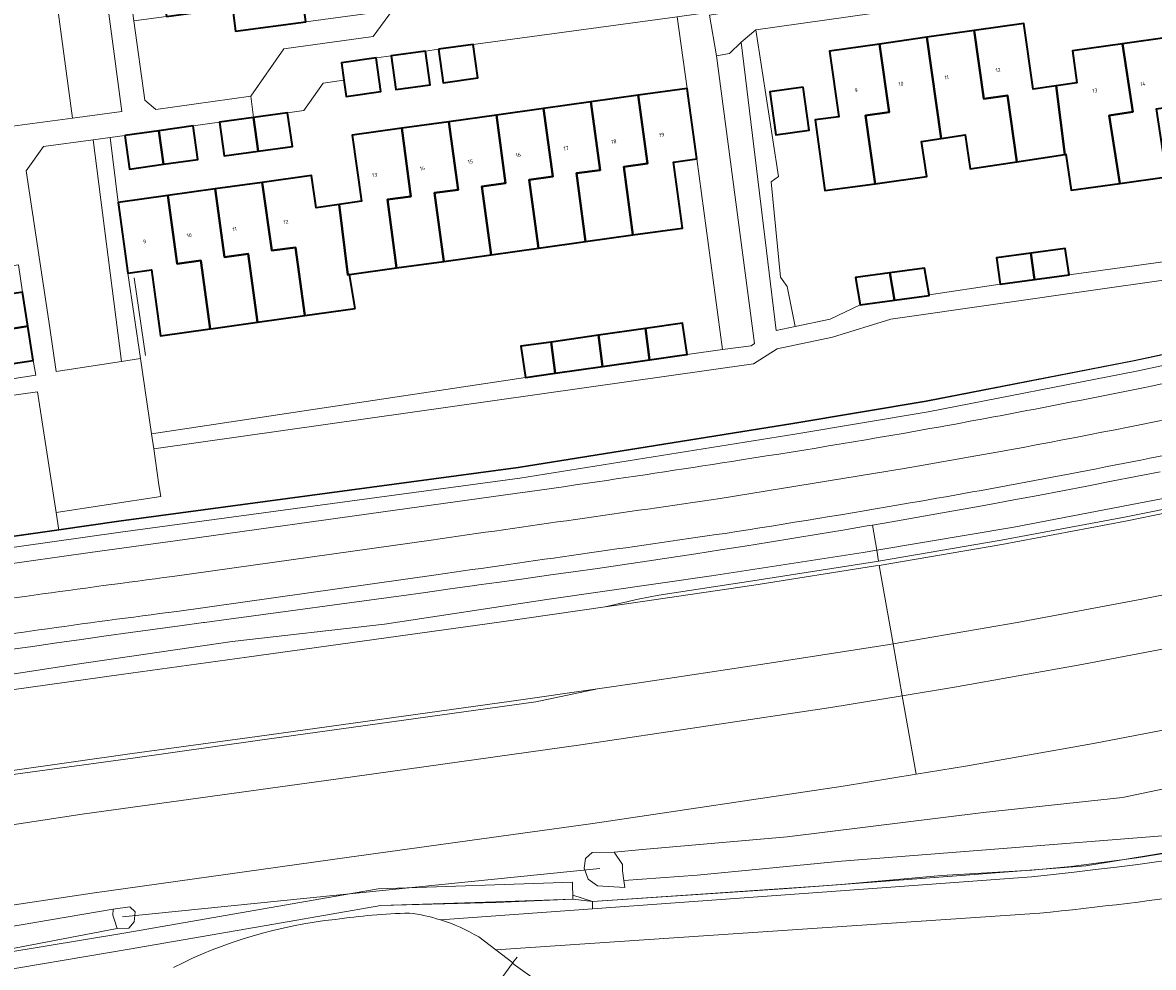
# Model space of a CAD drawing. Header units: metres. Extents: x 197700 to 204338, y 317132 to 325229.
# Tile 125 of 256: x 199764 to 199870, y 317730 to 317819. Entities that reach past the tile are written whole.
import ezdxf
from ezdxf.enums import TextEntityAlignment as Align

# ---------------------------------------------------------------- set-up
doc = ezdxf.new("R2010")
doc.units = ezdxf.units.M
doc.linetypes.add('IE-TERREINAFSCHEIDING', pattern=[10, 8, -2])
for name, color, linetype, lineweight in [('B-WE-FV-GELEIDING_WILDRASTER-G', 80, 'Continuous', 18), ('B-WE-GK-BESCHOEIING_DAMWAND-G', 130, 'GK-BESCHOEIING', 18), ('B-WE-GR-BEPLANTING_CULTUUR_BODEMBEDEKKER-GV', 90, 'Continuous', 18), ('B-WE-GR-BEPLANTING_CULTUUR_HEESTERS-GV', 90, 'Continuous', 18), ('B-WE-GR-BOUWLAND-GV', 80, 'Continuous', 13), ('B-WE-IE-TERREINAFSCHEIDING-G', 210, 'IE-TERREINAFSCHEIDING', 18), ('B-WE-IE-TERREINAFSCHEIDING_KUNSTMATIG_HEKWERK-G', 20, 'IE-TERREINAFSCHEIDING-KUNSTMATIG', 18), ('B-WE-IE-TERREINAFSCHEIDING_KUNSTMATIG_MUUR-G', 90, 'IE-TERREINAFSCHEIDING-KUNSTMATIG-DICHT', 18), ('B-WE-IE-TERREINAFSCHEIDING_KUNSTMATIG_MUUR-GV', 90, 'Continuous', 18), ('B-WE-KW-KUNSTWERK_DUIKER-G', 170, 'Continuous', 18), ('B-WE-KW-KUNSTWERK_GELUIDSWERING_SCHERM-G', 170, 'Continuous', 18), ('B-WE-OG-BEBOUWING-GV', 7, 'Continuous', 35), ('B-WE-OG-BEBOUWING-T18', 10, 'Continuous', 18), ('B-WE-OG-TERREIN_CULTUURSCHEIDING-GV', 7, 'Continuous', 18), ('B-WE-OG-TERREIN_ERF-GV', 7, 'Continuous', 18), ('B-WE-OG-WATER_GREPPEL-GV', 160, 'Continuous', 18), ('B-WE-OG-WEG-GV', 7, 'Continuous', 18), ('B-WE-VH-ONVERHARD-GV', 252, 'Continuous', 18), ('B-WE-VH-VERHARDING_ASFALT-GV', 252, 'Continuous', 18), ('B-WE-VH-VERHARDING_BETONSTRAATSTEEN-GV', 252, 'Continuous', 18), ('B-WE-VH-VERHARDING_HALFVERHARDING_GRIND-GV', 252, 'Continuous', 18), ('B-WE-VH-VERHARDING_OPEN-GV', 252, 'Continuous', 18), ('B-WE-VH-VERHARDING_TEGEL-GV', 252, 'Continuous', 18)]:
    doc.layers.add(name, color=color, linetype=linetype, lineweight=lineweight)
doc.styles.add('NLCS-ISO-M200-T18', font='NLCS-ISO.ttf', dxfattribs={"height": 0.36})
doc.linetypes.add('GK-BESCHOEIING', pattern='A,30,-5,[1,NLCS.SHX,S=1,R=0,X=0,Y=0],-5', length=40)
doc.linetypes.add('IE-TERREINAFSCHEIDING-KUNSTMATIG', pattern='A,4,[82,NLCS.SHX,S=0.75,R=90,X=0,Y=0],4,-2', length=10)
doc.linetypes.add('IE-TERREINAFSCHEIDING-KUNSTMATIG-DICHT', pattern='A,8,-1,[82,NLCS.SHX,S=0.75,R=90,X=0,Y=0],-1', length=10)

msp = doc.modelspace()

# ---------------------------------------------------------------- linework, layer by layer
at = {"layer": 'B-WE-FV-GELEIDING_WILDRASTER-G'}
for points in [[(199864.006, 317739.621), (199877.517, 317741.85)], [(199839.699, 317737.781), (199853.059, 317738.767)], [(199853.059, 317738.767), (199864.006, 317739.621)], [(199835.445, 317737.467), (199839.699, 317737.781)], [(199817.477, 317736.247), (199835.445, 317737.467)]]:
    msp.add_lwpolyline(points, dxfattribs=at)
at = {"layer": 'B-WE-GK-BESCHOEIING_DAMWAND-G'}
for points in [[(199815.595, 317738.097), (199797.27, 317737.448)], [(199815.629, 317736.493), (199815.595, 317738.097)], [(199797.27, 317737.448), (199773.459, 317733.31)], [(199797.523, 317735.873), (199808.352, 317736.22), (199815.629, 317736.493)], [(199788.151, 317734.246), (199797.523, 317735.873)], [(199747.107, 317726.737), (199759.262, 317729.315), (199773.787, 317731.779), (199788.151, 317734.246)], [(199773.459, 317733.31), (199761.861, 317731.379)]]:
    msp.add_lwpolyline(points, dxfattribs=at)
at = {"layer": 'B-WE-GR-BEPLANTING_CULTUUR_BODEMBEDEKKER-GV'}
for points in [[(199835.847, 317794.232), (199835.199, 317795.122), (199834.346, 317804.106), (199835.037, 317804.594), (199832.901, 317818.442), (199831.516, 317817.276), (199834.793, 317790.087), (199836.58, 317790.463)], [(199773.066, 317787.167), (199770.39, 317808.07), (199765.691, 317807.428), (199764.073, 317805.158), (199766.303, 317790.349), (199766.904, 317786.227)]]:
    msp.add_lwpolyline(points, close=True, dxfattribs=at)
at = {"layer": 'B-WE-GR-BEPLANTING_CULTUUR_HEESTERS-GV'}
for points in [[(199785.268, 317812.173), (199788.364, 317816.646), (199796.781, 317817.791), (199798.608, 317820.293), (199790.458, 317819.199), (199783.824, 317818.308), (199783.53, 317820.527), (199777.316, 317819.692), (199774.238, 317819.278), (199775.264, 317811.804), (199776.302, 317810.932)], [(199827.329, 317806.269), (199829.749, 317788.285), (199832.432, 317788.65), (199832.76, 317788.858), (199829.185, 317815.984), (199828.524, 317819.81), (199831.881, 317820.351), (199831.862, 317820.617), (199827.047, 317819.88), (199825.474, 317819.668), (199826.408, 317812.911), (199826.412, 317812.911)]]:
    msp.add_lwpolyline(points, close=True, dxfattribs=at)
at = {"layer": 'B-WE-GR-BOUWLAND-GV'}
msp.add_lwpolyline([(199859.659, 317735.16), (199808.358, 317731.708), (199809.971, 317730.484), (199809.94, 317730.441), (199810.222, 317730.231), (199827.197, 317718.099), (199830.886, 317715.409), (199834.135, 317714.448), (199837.854, 317715.016), (199840.898, 317714.715), (199844.4, 317713.737), (199848.298, 317712.65), (199850.999, 317711.01), (199853.461, 317708.415), (199875.978, 317689.482), (199965.595, 317738.75), (199993.199, 317685.102), (200051.557, 317704.172), (200070.494, 317710.908), (200120.051, 317729.891), (200132.152, 317735.471), (200175.598, 317764.523)], dxfattribs=at)
msp.add_lwpolyline([(199892.522, 317739.832, -0.0195345), (199859.659, 317735.16)], format="xyb", dxfattribs=at)
at = {"layer": 'B-WE-IE-TERREINAFSCHEIDING-G'}
msp.add_lwpolyline([(199815.621, 317736.871), (199817.477, 317736.247)], dxfattribs=at)
at = {"layer": 'B-WE-IE-TERREINAFSCHEIDING_KUNSTMATIG_HEKWERK-G'}
for points in [[(199825.474, 317819.668), (199826.408, 317812.911)], [(199827.329, 317806.269), (199829.749, 317788.285)], [(199774.242, 317795.045), (199775.332, 317787.729)], [(199882.076, 317790.154), (199868.558, 317787.27)], [(199868.558, 317787.27), (199848.942, 317783.448)], [(199848.942, 317783.448), (199836.381, 317781.351)], [(199810.476, 317777.203), (199836.381, 317781.351)], [(199772.817, 317772.133), (199810.476, 317777.203)], [(199767.136, 317771.326), (199772.817, 317772.133)], [(199744.338, 317768.085), (199767.136, 317771.326)], [(199868.82, 317740.376), (199886.879, 317743.288)], [(199862.615, 317739.569), (199868.82, 317740.376)], [(199841.264, 317737.889), (199850.393, 317738.71)], [(199850.393, 317738.71), (199858.927, 317739.21)], [(199858.927, 317739.21), (199862.615, 317739.569)], [(199817.477, 317736.247), (199839.699, 317737.781)], [(199839.699, 317737.781), (199841.264, 317737.889)]]:
    msp.add_lwpolyline(points, dxfattribs=at)
at = {"layer": 'B-WE-IE-TERREINAFSCHEIDING_KUNSTMATIG_MUUR-G'}
msp.add_lwpolyline([(199809.956, 317730.503), (199810.389, 317731.011)], dxfattribs=at)
at = {"layer": 'B-WE-IE-TERREINAFSCHEIDING_KUNSTMATIG_MUUR-GV'}
for points in [[(199882.087, 317790.105), (199868.569, 317787.221), (199848.952, 317783.399), (199836.389, 317781.301), (199810.484, 317777.153), (199772.824, 317772.083), (199767.144, 317771.276), (199744.345, 317768.036)], [(199744.485, 317767.046), (199772.957, 317771.092), (199810.642, 317776.166), (199836.554, 317780.315), (199849.143, 317782.418), (199868.777, 317786.243), (199882.321, 317789.133)]]:
    msp.add_lwpolyline(points, dxfattribs=at)
msp.add_lwpolyline([(199743.203, 317724.442), (199743.304, 317724.285), (199747.107, 317726.737), (199759.262, 317729.315), (199773.787, 317731.779), (199788.151, 317734.246), (199797.523, 317735.873), (199808.352, 317736.183), (199815.629, 317736.493), (199815.595, 317738.097), (199797.27, 317737.448), (199773.459, 317733.31), (199761.861, 317731.379), (199746.873, 317728.338), (199746.188, 317728.039), (199740.921, 317724.549), (199734.657, 317720.398), (199734.794, 317720.188), (199729.024, 317716.431), (199729.163, 317716.223), (199725.723, 317713.986), (199726.022, 317713.588), (199738.729, 317721.853), (199738.838, 317721.686)], close=True, dxfattribs=at)
at = {"layer": 'B-WE-KW-KUNSTWERK_DUIKER-G'}
msp.add_lwpolyline([(199773.145, 317734.822), (199818.171, 317739.381)], dxfattribs=at)
at = {"layer": 'B-WE-KW-KUNSTWERK_GELUIDSWERING_SCHERM-G'}
for points in [[(199843.877, 317771.752), (199845.703, 317772.062), (199848.008, 317772.465), (199850.313, 317772.868), (199852.616, 317773.281), (199854.919, 317773.696), (199857.22, 317774.121), (199859.521, 317774.549), (199861.82, 317774.985), (199864.117, 317775.428), (199866.415, 317775.873), (199868.711, 317776.321), (199871.008, 317776.771)], [(199762.338, 317759.988), (199764.655, 317760.314), (199766.973, 317760.64), (199769.29, 317760.966), (199771.607, 317761.292), (199773.925, 317761.609), (199776.243, 317761.927), (199778.562, 317762.244), (199780.796, 317762.55), (199780.88, 317762.562), (199783.199, 317762.877), (199785.517, 317763.191), (199787.836, 317763.506), (199790.155, 317763.82), (199792.473, 317764.136), (199794.792, 317764.452), (199797.11, 317764.768), (199799.429, 317765.085), (199801.747, 317765.402), (199804.065, 317765.724), (199806.382, 317766.046), (199806.77, 317766.1), (199808.7, 317766.368), (199811.018, 317766.69), (199813.335, 317767.016), (199815.652, 317767.342), (199817.969, 317767.668), (199820.286, 317767.997), (199822.601, 317768.339), (199824.915, 317768.685), (199827.228, 317769.041), (199829.54, 317769.403), (199831.851, 317769.769), (199834.161, 317770.141), (199836.471, 317770.515), (199838.78, 317770.896), (199841.089, 317771.279), (199843.396, 317771.67), (199843.877, 317771.752)]]:
    msp.add_lwpolyline(points, dxfattribs=at)
at = {"layer": 'B-WE-OG-BEBOUWING-GV'}
for points in [[(199777.316, 317819.692), (199783.53, 317820.527), (199783.824, 317818.308), (199790.458, 317819.199), (199789.829, 317823.877), (199783.409, 317823.003), (199783.106, 317825.229), (199776.686, 317824.355)], [(199861.224, 317813.156), (199859.036, 317812.843), (199858.157, 317819.03), (199853.472, 317818.364), (199854.379, 317811.929), (199856.609, 317812.243), (199857.489, 317806), (199862.021, 317806.69)], [(199850.355, 317808.193), (199849.017, 317817.731), (199844.562, 317817.098), (199845.468, 317810.672), (199843.241, 317810.357), (199844.147, 317803.931), (199844.361, 317803.961), (199849.021, 317804.608), (199848.509, 317807.922)], [(199849.017, 317817.731), (199850.355, 317808.193), (199852.632, 317808.528), (199853.086, 317805.329), (199857.489, 317806), (199856.609, 317812.243), (199854.379, 317811.929), (199853.472, 317818.364)], [(199871.913, 317817.738), (199867.456, 317817.114), (199868.439, 317810.707), (199866.217, 317810.366), (199867.2, 317803.957), (199871.657, 317804.58), (199870.674, 317810.989), (199872.896, 317811.329)], [(199801.745, 317816.432), (199798.489, 317815.983), (199798.926, 317812.813), (199802.182, 317813.262)], [(199802.951, 317816.615), (199803.39, 317813.445), (199806.656, 317813.898), (199806.216, 317817.068)], [(199844.562, 317817.098), (199839.839, 317816.427), (199840.713, 317810.247), (199838.484, 317809.938), (199839.409, 317803.274), (199844.147, 317803.931), (199843.241, 317810.357), (199845.468, 317810.672)], [(199861.224, 317813.156), (199862.021, 317806.69), (199862.125, 317806.706), (199862.624, 317803.318), (199867.2, 317803.957), (199866.217, 317810.366), (199868.439, 317810.707), (199867.456, 317817.114), (199862.742, 317816.455), (199863.164, 317813.434)], [(199797.08, 317815.785), (199793.815, 317815.335), (199794.043, 317813.68), (199794.252, 317812.165), (199797.518, 317812.615)], [(199817.319, 317811.642), (199818.191, 317805.217), (199815.963, 317804.914), (199816.836, 317798.48), (199821.293, 317799.105), (199820.425, 317805.535), (199822.654, 317805.835), (199821.786, 317812.265)], [(199821.293, 317799.105), (199825.968, 317799.752), (199825.11, 317805.963), (199827.329, 317806.269), (199826.412, 317812.911), (199826.408, 317812.911), (199821.786, 317812.265), (199822.654, 317805.835), (199820.425, 317805.535)], [(199837.353, 317813.032), (199834.21, 317812.603), (199834.764, 317808.539), (199837.907, 317808.968)], [(199816.836, 317798.48), (199815.963, 317804.914), (199818.191, 317805.217), (199817.319, 317811.642), (199812.862, 317811.02), (199813.733, 317804.597), (199811.506, 317804.295), (199812.381, 317797.855)], [(199785.514, 317810.167), (199782.295, 317809.717), (199782.737, 317806.548), (199785.956, 317806.997)], [(199785.514, 317810.167), (199785.956, 317806.997), (199789.174, 317807.446), (199788.732, 317810.616)], [(199803.948, 317809.776), (199804.817, 317803.358), (199802.593, 317803.057), (199803.466, 317796.611), (199807.923, 317797.233), (199807.054, 317803.677), (199809.281, 317803.977), (199808.415, 317810.399)], [(199812.862, 317811.02), (199808.415, 317810.399), (199809.281, 317803.977), (199807.054, 317803.677), (199807.923, 317797.233), (199812.381, 317797.855), (199811.506, 317804.295), (199813.733, 317804.597)], [(199779.815, 317809.374), (199776.595, 317808.926), (199777.037, 317805.756), (199780.257, 317806.205)], [(199794.574, 317795.37), (199799.009, 317795.989), (199798.137, 317802.437), (199800.36, 317802.738), (199799.492, 317809.154), (199794.817, 317808.501), (199795.685, 317802.281), (199793.575, 317801.964), (199794.411, 317795.33)], [(199803.466, 317796.611), (199802.593, 317803.057), (199804.817, 317803.358), (199803.948, 317809.776), (199799.492, 317809.154), (199800.36, 317802.738), (199798.137, 317802.437), (199799.009, 317795.989)], [(199773.375, 317808.477), (199773.817, 317805.308), (199777.037, 317805.756), (199776.595, 317808.926)], [(199795.089, 317792.161), (199794.574, 317795.37), (199794.411, 317795.33), (199793.575, 317801.964), (199791.419, 317801.641), (199790.994, 317804.701), (199786.34, 317804.054), (199787.227, 317797.621), (199789.458, 317797.928), (199790.345, 317791.495)], [(199785.889, 317790.869), (199790.345, 317791.495), (199789.458, 317797.928), (199787.227, 317797.621), (199786.34, 317804.054), (199781.883, 317803.434), (199782.77, 317796.998), (199785.002, 317797.305)], [(199777.426, 317802.815), (199772.751, 317802.165), (199773.665, 317795.507), (199775.895, 317795.813), (199776.748, 317789.601), (199781.432, 317790.244), (199780.545, 317796.683), (199778.313, 317796.375)], [(199781.432, 317790.244), (199781.701, 317790.281), (199785.889, 317790.869), (199785.002, 317797.305), (199782.77, 317796.998), (199781.883, 317803.434), (199777.426, 317802.815), (199778.313, 317796.375), (199780.545, 317796.683)], [(199859.175, 317794.901), (199858.824, 317797.39), (199855.576, 317796.955), (199855.927, 317794.466)], [(199858.824, 317797.39), (199859.175, 317794.901), (199862.423, 317795.336), (199862.072, 317797.825)], [(199845.534, 317795.53), (199842.277, 317795.092), (199842.716, 317792.511), (199845.973, 317792.949)], [(199845.534, 317795.53), (199845.973, 317792.949), (199849.23, 317793.387), (199849.221, 317793.441), (199848.791, 317795.968)], [(199764.225, 317790.486), (199763.734, 317793.698), (199760.571, 317793.214), (199761.062, 317790.002)], [(199764.717, 317787.273), (199764.225, 317790.486), (199761.062, 317790.002), (199761.554, 317786.789)], [(199822.869, 317787.326), (199822.475, 317790.274), (199818.034, 317789.641), (199818.433, 317786.694)], [(199825.905, 317787.759), (199826.409, 317787.831), (199825.961, 317790.771), (199822.475, 317790.274), (199822.869, 317787.326)], [(199813.572, 317789.005), (199810.728, 317788.599), (199811.176, 317785.659), (199813.969, 317786.057)], [(199813.969, 317786.057), (199818.433, 317786.694), (199818.034, 317789.641), (199813.572, 317789.005)]]:
    msp.add_lwpolyline(points, close=True, dxfattribs=at)
at = {"layer": 'B-WE-OG-TERREIN_CULTUURSCHEIDING-GV'}
for points in [[(199882.404, 317796.42), (199865.149, 317793.943), (199845.615, 317791.145), (199840.124, 317789.468), (199834.893, 317788.367), (199832.672, 317786.959), (199776.1, 317778.934), (199776.595, 317775.55), (199776.756, 317774.453), (199766.903, 317772.931), (199767.144, 317771.276), (199772.824, 317772.083), (199810.484, 317777.153), (199836.389, 317781.301), (199848.952, 317783.399), (199868.569, 317787.221), (199882.087, 317790.105)], [(199744.345, 317768.036), (199767.144, 317771.276), (199766.903, 317772.931), (199766.685, 317774.346), (199765.145, 317784.324), (199758.598, 317783.388)], [(199803.143, 317734.534), (199817.477, 317735.576), (199817.477, 317736.247), (199815.629, 317736.493), (199808.352, 317736.183), (199797.523, 317735.873), (199788.151, 317734.246), (199773.787, 317731.779), (199759.262, 317729.315), (199747.107, 317726.737), (199743.304, 317724.285), (199742.451, 317723.556), (199739.097, 317721.617), (199733.951, 317718.362), (199728.651, 317715.099), (199726.024, 317713.547), (199721.279, 317711.159), (199713.297, 317709.023), (199715.864, 317702.147), (199719.984, 317703.978), (199727.213, 317707.288), (199731.384, 317709.211)]]:
    msp.add_lwpolyline(points, dxfattribs=at)
for points in [[(199777.963, 317730.05, -0.0900354), (199793.234, 317734.58)], [(199793.234, 317734.58, -0.0266737), (199800.208, 317735.17)], [(199800.208, 317735.17, -0.0443515), (199803.143, 317734.534)]]:
    msp.add_lwpolyline(points, format="xyb", dxfattribs=at)
at = {"layer": 'B-WE-OG-TERREIN_ERF-GV'}
for points in [[(199857.223, 317821.889), (199832.901, 317818.442), (199835.037, 317804.594), (199834.346, 317804.106), (199835.199, 317795.122), (199835.847, 317794.232), (199836.58, 317790.463), (199839.884, 317791.159), (199842.716, 317792.511), (199842.277, 317795.092), (199845.534, 317795.53), (199848.791, 317795.968), (199849.221, 317793.441), (199855.927, 317794.466), (199855.576, 317796.955), (199858.824, 317797.39), (199862.072, 317797.825), (199862.423, 317795.336), (199883.311, 317798.237)], [(199871.657, 317804.58), (199867.2, 317803.957), (199862.624, 317803.318), (199862.125, 317806.706), (199862.021, 317806.69), (199857.489, 317806), (199853.086, 317805.329), (199852.632, 317808.528), (199850.355, 317808.193), (199848.509, 317807.922), (199849.021, 317804.608), (199844.361, 317803.961), (199844.147, 317803.931), (199839.409, 317803.274), (199838.484, 317809.938), (199840.713, 317810.247), (199839.839, 317816.427), (199844.562, 317817.098), (199849.017, 317817.731), (199853.472, 317818.364), (199858.157, 317819.03), (199859.036, 317812.843), (199861.224, 317813.156), (199863.164, 317813.434), (199862.742, 317816.455), (199867.456, 317817.114), (199871.913, 317817.738)], [(199827.197, 317718.099), (199810.222, 317730.231), (199809.94, 317730.441), (199807.057, 317726.459)]]:
    msp.add_lwpolyline(points, dxfattribs=at)
for points in [[(199777.037, 317805.756), (199773.817, 317805.308), (199773.375, 317808.477), (199771.984, 317808.287), (199772.751, 317802.165), (199777.426, 317802.815), (199781.883, 317803.434), (199786.34, 317804.054), (199790.994, 317804.701), (199791.419, 317801.641), (199793.575, 317801.964), (199795.685, 317802.281), (199794.817, 317808.501), (199799.492, 317809.154), (199803.948, 317809.776), (199808.415, 317810.399), (199812.862, 317811.02), (199817.319, 317811.642), (199821.786, 317812.265), (199826.408, 317812.911), (199825.474, 317819.668), (199806.216, 317817.068), (199806.656, 317813.898), (199803.39, 317813.445), (199802.951, 317816.615), (199801.745, 317816.432), (199802.182, 317813.262), (199798.926, 317812.813), (199798.489, 317815.983), (199797.08, 317815.785), (199797.518, 317812.615), (199794.252, 317812.165), (199794.043, 317813.68), (199792.075, 317813.417), (199790.271, 317810.838), (199788.732, 317810.616), (199789.174, 317807.446), (199785.956, 317806.997), (199782.737, 317806.548), (199782.295, 317809.717), (199779.815, 317809.374), (199780.257, 317806.205)], [(199837.353, 317813.032), (199837.907, 317808.968), (199834.764, 317808.539), (199834.21, 317812.603)], [(199794.574, 317795.37), (199795.089, 317792.161), (199790.345, 317791.495), (199785.889, 317790.869), (199781.701, 317790.281), (199781.432, 317790.244), (199776.748, 317789.601), (199775.895, 317795.813), (199773.665, 317795.507), (199774.854, 317787.44), (199775.891, 317780.36), (199811.176, 317785.659), (199810.728, 317788.599), (199813.572, 317789.005), (199818.034, 317789.641), (199822.475, 317790.274), (199825.961, 317790.771), (199826.409, 317787.831), (199829.749, 317788.285), (199827.329, 317806.269), (199825.11, 317805.963), (199825.968, 317799.752), (199821.293, 317799.105), (199816.836, 317798.48), (199812.381, 317797.855), (199807.923, 317797.233), (199803.466, 317796.611), (199799.009, 317795.989)], [(199758.458, 317784.867), (199764.969, 317785.869), (199764.717, 317787.273), (199761.554, 317786.789), (199761.062, 317790.002), (199760.571, 317793.214), (199763.734, 317793.698), (199763.342, 317796.292), (199760.177, 317795.822), (199759.693, 317799.078), (199756.767, 317798.695), (199756.406, 317798.646), (199757.101, 317793.981), (199757.764, 317789.53)]]:
    msp.add_lwpolyline(points, close=True, dxfattribs=at)
at = {"layer": 'B-WE-OG-WATER_GREPPEL-GV'}
msp.add_lwpolyline([(199753.426, 317730.054), (199772.66, 317733.731), (199772.392, 317734.489), (199772.252, 317734.965), (199772.268, 317735.531), (199753.417, 317732.325)], dxfattribs=at)
at = {"layer": 'B-WE-OG-WEG-GV'}
msp.add_lwpolyline([(199997.525, 317773.873), (199990.828, 317771.724), (199982.619, 317769.476), (199973.67, 317767.128), (199954.824, 317762.354), (199952.737, 317759.306), (199952.484, 317758.937), (199950.941, 317758.183), (199944.086, 317756.275), (199935.151, 317753.924), (199920.954, 317750.088), (199906.192, 317747.004), (199894, 317744.509), (199877.517, 317741.85), (199864.006, 317739.621), (199853.059, 317738.767), (199835.445, 317737.467), (199817.477, 317736.247), (199817.477, 317735.576), (199843.035, 317737.433), (199858.919, 317738.588)], dxfattribs=at)
msp.add_lwpolyline([(199858.919, 317738.588, 0.0326117), (199922.229, 317749.574)], format="xyb", dxfattribs=at)
at = {"layer": 'B-WE-VH-ONVERHARD-GV'}
for points in [[(199998.482, 317785.239), (199993.182, 317783.249), (199985.46, 317780.463), (199981.898, 317779.402), (199978.34, 317778.547), (199969.756, 317776.673), (199957.804, 317774.144), (199955.311, 317773.531), (199946.861, 317770.991), (199946.55, 317770.898), (199934.759, 317767.441), (199923.497, 317764.354), (199911.744, 317761.328), (199900.202, 317758.551), (199888.328, 317755.878), (199876.363, 317753.396), (199864.732, 317751.166), (199852.657, 317749.012), (199848.01, 317748.253), (199841.135, 317747.129), (199817.499, 317743.611), (199794.297, 317740.399), (199770.285, 317737.061), (199748.881, 317733.852)], [(199762.338, 317759.988), (199764.655, 317760.314), (199766.973, 317760.64), (199769.29, 317760.966), (199771.607, 317761.292), (199773.925, 317761.609), (199776.243, 317761.927), (199778.562, 317762.244), (199780.796, 317762.55), (199780.88, 317762.562), (199783.199, 317762.877), (199785.517, 317763.191), (199787.836, 317763.506), (199790.155, 317763.82), (199792.473, 317764.136), (199794.792, 317764.452), (199797.11, 317764.768), (199799.429, 317765.085), (199801.747, 317765.402), (199804.065, 317765.724), (199806.382, 317766.046), (199806.77, 317766.1), (199808.7, 317766.368), (199811.018, 317766.69), (199813.335, 317767.016), (199815.652, 317767.342), (199817.969, 317767.668), (199820.286, 317767.997), (199822.601, 317768.339), (199824.915, 317768.685), (199827.228, 317769.041), (199829.54, 317769.403), (199831.851, 317769.769), (199834.161, 317770.141), (199836.471, 317770.515), (199838.78, 317770.896), (199841.089, 317771.279), (199843.396, 317771.67), (199843.877, 317771.752), (199845.703, 317772.062), (199848.008, 317772.465), (199850.313, 317772.868), (199852.616, 317773.281), (199854.919, 317773.696), (199857.22, 317774.121), (199859.521, 317774.549), (199861.82, 317774.985), (199864.117, 317775.428), (199866.415, 317775.873), (199868.711, 317776.321), (199871.008, 317776.771)], [(199871.008, 317776.771), (199868.711, 317776.321), (199866.415, 317775.873), (199864.117, 317775.428), (199861.82, 317774.985), (199859.521, 317774.549), (199857.22, 317774.121), (199854.919, 317773.696), (199852.616, 317773.281), (199850.313, 317772.868), (199848.008, 317772.465), (199845.703, 317772.062), (199843.877, 317771.752), (199844.282, 317769.368), (199857.234, 317771.551), (199871.307, 317774.269)], [(199871.307, 317774.269), (199857.234, 317771.551), (199844.282, 317769.368), (199844.454, 317768.358), (199856.021, 317770.329), (199867.649, 317772.493), (199879.686, 317774.922)], [(199761.861, 317731.379), (199773.459, 317733.31), (199797.27, 317737.448), (199815.595, 317738.097), (199815.629, 317736.493), (199817.477, 317736.247), (199835.445, 317737.467), (199853.059, 317738.767), (199864.006, 317739.621), (199877.517, 317741.85), (199894, 317744.509), (199906.192, 317747.004), (199920.954, 317750.088), (199935.151, 317753.924), (199944.086, 317756.275), (199950.941, 317758.183), (199952.484, 317758.937), (199952.737, 317759.306), (199954.824, 317762.354), (199973.67, 317767.128), (199982.619, 317769.476), (199990.828, 317771.724), (199997.525, 317773.873)], [(199754.948, 317756.514), (199768.655, 317758.619), (199783.505, 317760.764), (199797.87, 317762.421), (199813.185, 317764.737), (199828.717, 317766.971), (199843.015, 317769.154), (199844.282, 317769.368), (199843.877, 317771.752), (199843.396, 317771.67), (199841.089, 317771.279), (199838.78, 317770.896), (199836.471, 317770.515), (199834.161, 317770.141), (199831.851, 317769.769), (199829.54, 317769.403), (199827.228, 317769.041), (199824.915, 317768.685), (199822.601, 317768.339), (199820.286, 317767.997), (199817.969, 317767.668), (199815.652, 317767.342), (199813.335, 317767.016), (199811.018, 317766.69), (199808.7, 317766.368), (199806.77, 317766.1), (199806.382, 317766.046), (199804.065, 317765.724), (199801.747, 317765.402), (199799.429, 317765.085), (199797.11, 317764.768), (199794.792, 317764.452), (199792.473, 317764.136), (199790.155, 317763.82), (199787.836, 317763.506), (199785.517, 317763.191), (199783.199, 317762.877), (199780.88, 317762.562), (199780.796, 317762.55), (199778.562, 317762.244), (199776.243, 317761.927), (199773.925, 317761.609), (199771.607, 317761.292), (199769.29, 317760.966), (199766.973, 317760.64), (199764.655, 317760.314), (199762.338, 317759.988)], [(199761.122, 317755.982), (199773.016, 317757.648), (199784.867, 317759.298), (199808.901, 317762.633), (199818.683, 317764.038), (199821.795, 317764.771), (199823.742, 317765.139), (199832.606, 317766.491), (199844.084, 317768.295), (199844.454, 317768.358), (199844.282, 317769.368), (199843.015, 317769.154), (199828.717, 317766.971), (199813.185, 317764.737), (199797.87, 317762.421), (199783.505, 317760.764), (199768.655, 317758.619), (199754.948, 317756.514)], [(199802.734, 317767.063), (199790.512, 317765.335), (199778.289, 317763.613)], [(199881.404, 317767.186), (199869.302, 317764.757), (199857.521, 317762.556), (199845.833, 317760.549), (199846.699, 317755.657), (199851.637, 317756.457), (199863.624, 317758.608), (199875.003, 317760.765)], [(199747.696, 317741.196), (199769.356, 317744.506), (199793.499, 317747.837), (199816.381, 317751.039), (199839.949, 317754.563), (199846.699, 317755.657), (199845.833, 317760.549), (199845.501, 317760.492), (199833.547, 317758.622), (199821.873, 317756.863), (199817.946, 317756.303), (199812.127, 317755.098), (199809.887, 317754.764), (199785.879, 317751.439), (199774.13, 317749.764), (199762.384, 317748.166)], [(199871.624, 317742.477), (199855.791, 317741.218), (199840.963, 317740.053), (199827.366, 317738.759), (199820.444, 317738.241), (199820.544, 317737.596), (199817.967, 317737.74), (199817.088, 317738.36), (199816.703, 317739.393), (199816.827, 317740.331), (199817.466, 317740.895), (199819.538, 317740.904), (199822.185, 317741.178), (199835.834, 317742.363), (199854.344, 317744.66), (199867.477, 317746.067), (199881.409, 317748.992)], [(199858.919, 317738.588), (199843.035, 317737.433), (199817.477, 317735.576), (199803.143, 317734.534)], [(199753.417, 317732.325), (199772.268, 317735.531), (199773.851, 317735.771), (199774.34, 317735.28), (199774.244, 317734.346), (199773.76, 317733.737), (199772.66, 317733.731), (199753.426, 317730.054)], [(199806.763, 317732.919), (199808.358, 317731.708), (199859.659, 317735.16)]]:
    msp.add_lwpolyline(points, dxfattribs=at)
for points in [[(199874.198, 317778.891, -0.0073941), (199847.456, 317773.831)], [(199847.456, 317773.831, -0.0038819), (199829.986, 317770.967)], [(199829.986, 317770.967, -0.0005856), (199802.734, 317767.063)], [(199778.289, 317763.613, 0.0056044), (199752.249, 317759.965)], [(199922.229, 317749.574, -0.0326117), (199858.919, 317738.588)], [(199859.659, 317735.16, 0.0195345), (199892.522, 317739.832)], [(199803.143, 317734.534, -0.0582735), (199806.763, 317732.919)]]:
    msp.add_lwpolyline(points, format="xyb", dxfattribs=at)
at = {"layer": 'B-WE-VH-VERHARDING_ASFALT-GV'}
for points in [[(199846.889, 317777.092, 0.0295952), (199925.623, 317795.193)], [(199925.623, 317795.193, -0.0295952), (199846.889, 317777.092)], [(199892.389, 317789.606, -0.0093764), (199870.342, 317784.881)], [(199870.342, 317784.881, -0.0049937), (199850.29, 317781.015)], [(199850.29, 317781.015, -0.0062318), (199831.527, 317777.896)], [(199847.456, 317773.831, 0.0073941), (199874.198, 317778.891)], [(199831.527, 317777.896, -0.00309), (199817.003, 317775.695)], [(199817.003, 317775.695, -0.0033037), (199798.857, 317773.163)], [(199802.268, 317770.34, 0.000596), (199829.513, 317774.243)], [(199829.513, 317774.243, -0.000596), (199802.268, 317770.34)], [(199829.986, 317770.967, 0.0038819), (199847.456, 317773.831)], [(199802.734, 317767.063, 0.0005856), (199829.986, 317770.967)], [(199751.753, 317763.238, -0.0055885), (199777.867, 317766.896)], [(199777.867, 317766.896, 0.0055885), (199751.753, 317763.238)], [(199752.249, 317759.965, -0.0056044), (199778.289, 317763.613)]]:
    msp.add_lwpolyline(points, format="xyb", dxfattribs=at)
for points in [[(199943.097, 317782.93), (199940.844, 317790.075), (199937.44, 317789.047), (199926.157, 317785.834), (199914.48, 317782.683), (199902.891, 317779.747), (199891.173, 317776.972), (199879.73, 317774.559), (199867.756, 317772.12), (199856.101, 317769.93), (199844.523, 317767.951), (199845.833, 317760.549), (199857.521, 317762.556), (199869.302, 317764.757), (199881.404, 317767.186), (199892.951, 317769.713), (199904.592, 317772.435), (199916.41, 317775.454), (199928.063, 317778.572), (199939.682, 317781.888)], [(199846.699, 317755.657), (199848.01, 317748.253), (199852.657, 317749.012), (199864.732, 317751.166), (199876.363, 317753.396), (199888.328, 317755.878), (199900.202, 317758.551), (199911.744, 317761.328), (199923.497, 317764.354), (199934.759, 317767.441), (199946.55, 317770.898), (199946.861, 317770.991), (199944.611, 317778.127), (199944.217, 317778.005), (199933.009, 317774.786), (199921.344, 317771.576), (199909.966, 317768.657), (199898.226, 317765.794), (199887.015, 317763.275), (199875.003, 317760.765), (199863.624, 317758.608), (199851.637, 317756.457)], [(199745.693, 317753.601), (199746.891, 317746.18), (199750.3, 317746.723), (199762.355, 317748.546), (199774.081, 317750.199), (199785.85, 317751.824), (199809.85, 317755.148), (199817.946, 317756.303), (199821.873, 317756.863), (199833.547, 317758.622), (199845.501, 317760.492), (199845.833, 317760.549), (199844.523, 317767.951), (199844.176, 317767.892), (199832.682, 317766.068), (199820.92, 317764.359), (199818.683, 317764.038), (199808.901, 317762.633), (199784.867, 317759.298), (199773.016, 317757.648), (199761.122, 317755.982), (199748.915, 317754.116)], [(199848.01, 317748.253), (199846.699, 317755.657), (199839.949, 317754.563), (199816.381, 317751.039), (199793.499, 317747.837), (199769.356, 317744.506), (199747.696, 317741.196), (199748.881, 317733.852), (199770.285, 317737.061), (199794.297, 317740.399), (199817.499, 317743.611), (199841.135, 317747.129)]]:
    msp.add_lwpolyline(points, close=True, dxfattribs=at)
for points in [[(199829.513, 317774.243), (199846.889, 317777.092)], [(199846.889, 317777.092), (199829.513, 317774.243)], [(199879.686, 317774.922), (199867.649, 317772.493), (199856.021, 317770.329), (199844.454, 317768.358), (199844.084, 317768.295), (199832.606, 317766.491), (199823.742, 317765.139), (199821.795, 317764.771), (199818.683, 317764.038), (199820.92, 317764.359), (199832.682, 317766.068), (199844.176, 317767.892), (199844.523, 317767.951), (199856.101, 317769.93), (199867.756, 317772.12), (199879.73, 317774.559)], [(199798.857, 317773.163), (199779.019, 317770.389), (199770.104, 317769.149), (199761.189, 317767.914)], [(199777.867, 317766.896), (199802.268, 317770.34)], [(199802.268, 317770.34), (199777.867, 317766.896)], [(199778.289, 317763.613), (199790.512, 317765.335), (199802.734, 317767.063)], [(199762.384, 317748.166), (199774.13, 317749.764), (199785.879, 317751.439), (199809.887, 317754.764), (199812.127, 317755.098), (199817.946, 317756.303), (199809.85, 317755.148), (199785.85, 317751.824), (199774.081, 317750.199), (199762.355, 317748.546)]]:
    msp.add_lwpolyline(points, dxfattribs=at)
at = {"layer": 'B-WE-VH-VERHARDING_BETONSTRAATSTEEN-GV'}
for points in [[(199759.947, 317839.363), (199758.672, 317839.172), (199759.8, 317831.654), (199760.218, 317828.72), (199760.498, 317826.425), (199762.779, 317809.363), (199768.444, 317810.122), (199766.15, 317827.182), (199765.641, 317827.117)], [(199881.409, 317748.992), (199867.477, 317746.067), (199854.344, 317744.66), (199835.834, 317742.363), (199822.185, 317741.178), (199819.538, 317740.904), (199820.314, 317739.735), (199820.302, 317739.16), (199820.444, 317738.241), (199827.366, 317738.759), (199840.963, 317740.053), (199855.791, 317741.218), (199871.624, 317742.477)], [(199790.437, 317727.405), (199792.258, 317723.412), (199795.08, 317717.194), (199799.097, 317719.265), (199804.665, 317727.319), (199806.652, 317725.899), (199807.057, 317726.459), (199809.94, 317730.441), (199809.971, 317730.484), (199808.358, 317731.708), (199806.763, 317732.919)]]:
    msp.add_lwpolyline(points, dxfattribs=at)
for points in [[(199768.444, 317810.122), (199773.082, 317810.745), (199770.817, 317827.778), (199766.15, 317827.182)], [(199820.444, 317738.241), (199820.302, 317739.16), (199820.314, 317739.735), (199819.538, 317740.904), (199817.466, 317740.895), (199816.827, 317740.331), (199816.703, 317739.393), (199817.088, 317738.36), (199817.967, 317737.74), (199820.544, 317737.596)], [(199772.66, 317733.731), (199773.76, 317733.737), (199774.244, 317734.346), (199774.34, 317735.28), (199773.851, 317735.771), (199772.268, 317735.531), (199772.252, 317734.965), (199772.392, 317734.489)]]:
    msp.add_lwpolyline(points, close=True, dxfattribs=at)
for points in [[(199793.234, 317734.58, 0.0900354), (199777.963, 317730.05)], [(199800.208, 317735.17, 0.0266737), (199793.234, 317734.58)], [(199803.143, 317734.534, 0.0443515), (199800.208, 317735.17)], [(199806.763, 317732.919, 0.0582735), (199803.143, 317734.534)]]:
    msp.add_lwpolyline(points, format="xyb", dxfattribs=at)
at = {"layer": 'B-WE-VH-VERHARDING_HALFVERHARDING_GRIND-GV'}
msp.add_lwpolyline([(199883.311, 317798.237), (199862.423, 317795.336), (199859.175, 317794.901), (199855.927, 317794.466), (199849.221, 317793.441), (199849.23, 317793.387), (199845.973, 317792.949), (199842.716, 317792.511), (199839.884, 317791.159), (199836.58, 317790.463), (199834.793, 317790.087), (199831.516, 317817.276), (199830.418, 317816.201), (199829.185, 317815.984), (199832.76, 317788.858), (199832.432, 317788.65), (199829.749, 317788.285), (199826.409, 317787.831), (199825.905, 317787.759), (199822.869, 317787.326), (199818.433, 317786.694), (199813.969, 317786.057), (199811.176, 317785.659), (199775.891, 317780.36), (199776.1, 317778.934), (199832.672, 317786.959), (199834.893, 317788.367), (199840.124, 317789.468), (199845.615, 317791.145), (199865.149, 317793.943), (199882.404, 317796.42)], dxfattribs=at)
at = {"layer": 'B-WE-VH-VERHARDING_OPEN-GV'}
msp.add_lwpolyline([(199772.751, 317802.165), (199771.984, 317808.287), (199770.39, 317808.07), (199773.066, 317787.167), (199774.854, 317787.44), (199773.665, 317795.507)], close=True, dxfattribs=at)
at = {"layer": 'B-WE-VH-VERHARDING_TEGEL-GV'}
for points in [[(199782.295, 317809.717), (199785.514, 317810.167), (199785.268, 317812.173), (199776.302, 317810.932), (199775.264, 317811.804), (199774.238, 317819.278), (199768.98, 317857.568), (199767.922, 317865.276)], [(199765.641, 317827.117), (199766.15, 317827.182), (199770.817, 317827.778), (199773.082, 317810.745), (199768.444, 317810.122), (199762.779, 317809.363)], [(199828.524, 317819.81), (199829.185, 317815.984), (199830.418, 317816.201), (199831.516, 317817.276), (199832.901, 317818.442), (199857.223, 317821.889)], [(199798.608, 317820.293), (199796.781, 317817.791), (199788.364, 317816.646), (199785.268, 317812.173), (199785.514, 317810.167), (199788.732, 317810.616), (199790.271, 317810.838), (199792.075, 317813.417), (199794.043, 317813.68), (199793.815, 317815.335), (199797.08, 317815.785), (199798.489, 317815.983), (199801.745, 317816.432), (199802.951, 317816.615), (199806.216, 317817.068), (199825.474, 317819.668)], [(199758.598, 317783.388), (199765.145, 317784.324), (199766.685, 317774.346), (199766.903, 317772.931), (199776.756, 317774.453), (199776.595, 317775.55), (199776.1, 317778.934), (199775.891, 317780.36), (199774.854, 317787.44), (199773.066, 317787.167), (199766.904, 317786.227), (199766.303, 317790.349), (199764.073, 317805.158), (199765.691, 317807.428), (199770.39, 317808.07), (199771.984, 317808.287), (199773.375, 317808.477), (199776.595, 317808.926), (199779.815, 317809.374), (199782.295, 317809.717)], [(199928.99, 317801.658), (199913.126, 317796.859), (199902.778, 317794.083), (199890.572, 317791.112), (199882.321, 317789.133), (199868.777, 317786.243), (199849.143, 317782.418), (199836.554, 317780.315), (199810.642, 317776.166), (199772.957, 317771.092), (199744.485, 317767.046)], [(199763.734, 317793.698), (199764.225, 317790.486), (199764.717, 317787.273), (199764.969, 317785.869), (199758.458, 317784.867)], [(199761.189, 317767.914), (199770.104, 317769.149), (199779.019, 317770.389), (199798.857, 317773.163)]]:
    msp.add_lwpolyline(points, dxfattribs=at)
for points in [[(199870.342, 317784.881, 0.0093764), (199892.389, 317789.606)], [(199850.29, 317781.015, 0.0049937), (199870.342, 317784.881)], [(199831.527, 317777.896, 0.0062318), (199850.29, 317781.015)], [(199817.003, 317775.695, 0.00309), (199831.527, 317777.896)], [(199798.857, 317773.163, 0.0033037), (199817.003, 317775.695)]]:
    msp.add_lwpolyline(points, format="xyb", dxfattribs=at)

# ---------------------------------------------------------------- texts
at = {"layer": 'B-WE-OG-BEBOUWING-T18', "style": 'NLCS-ISO-M200-T18'}
for s, rotation, p in [('12', 8, (199855.733, 317814.645)), ('10', 8, (199846.574, 317813.344)), ('11', 8, (199850.876, 317813.955)), ('14', 7.9, (199869.391, 317813.346)), ('9', 8, (199842.343, 317812.743)), ('13', 7.9, (199864.864, 317812.713)), ('18', 7.9, (199819.497, 317807.907)), ('19', 7.9, (199824.011, 317808.537)), ('16', 7.9, (199810.478, 317806.648)), ('17', 7.9, (199814.983, 317807.277)), ('15', 7.9, (199805.956, 317806.017)), ('13', 7.9, (199796.931, 317804.757)), ('14', 7.9, (199801.442, 317805.387)), ('12', 7.9, (199788.568, 317800.325)), ('11', 7.9, (199783.729, 317799.652)), ('9', 7.9, (199775.233, 317798.472)), ('10', 7.9, (199779.447, 317799.057))]:
    msp.add_text(s, height=0.36, rotation=rotation, dxfattribs=at).set_placement(p, align=Align.MIDDLE)

doc.saveas('drawing.dxf')
